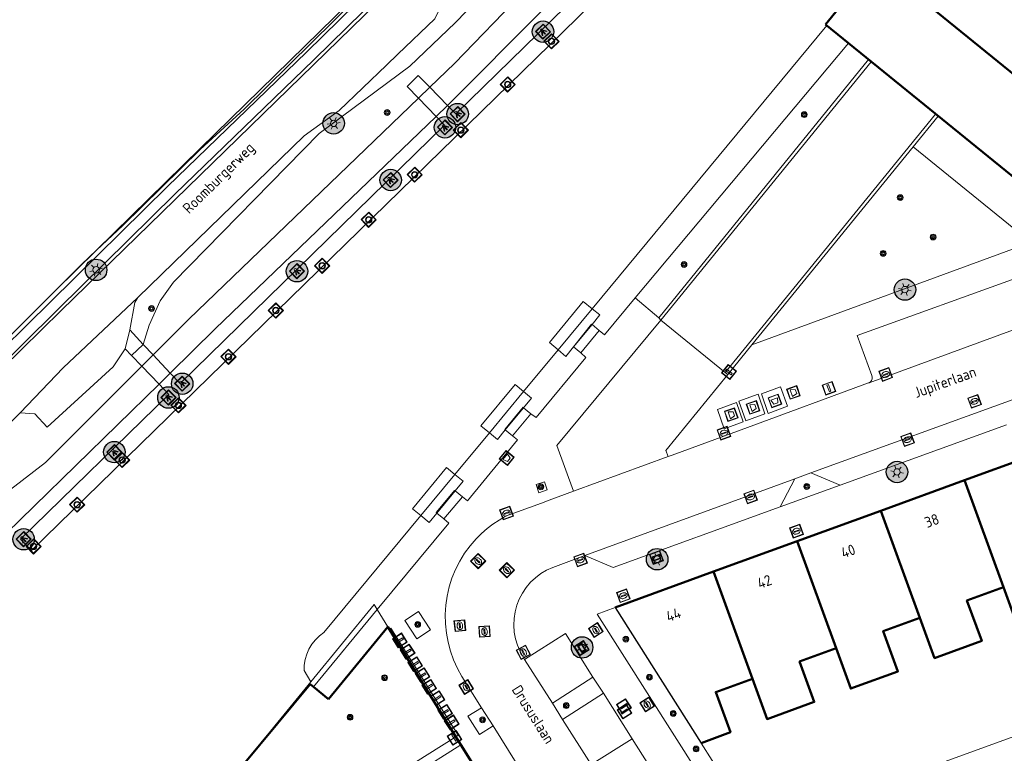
# Model space of a CAD drawing. Header units: metres. Extents: x 94279 to 96109, y 461866 to 463040.
# Tile 67 of 175: x 94889 to 94981, y 462546 to 462614. Entities that reach past the tile are written whole.
import ezdxf
from ezdxf.enums import TextEntityAlignment as Align

# ---------------------------------------------------------------- set-up
doc = ezdxf.new("R2010")
doc.units = ezdxf.units.M
doc.layers.get('0').update_dxf_attribs({"linetype": 'CONTINUOUS'})
for name, color, linetype, lineweight in [('B-WE-OV-LICHTMAST', 252, 'CONTINUOUS', 25), ('B_BEBOUWINGSGRENS_-1', 132, 'CONTINUOUS', 50), ('B_BEBOUWINGSGRENS_0', 132, 'CONTINUOUS', 50), ('B_TUSSENMUUR_0', 132, 'CONTINUOUS', 50), ('G_GRENS_ALGEMEEN_0', 251, 'CONTINUOUS', 13), ('K_KUNSTWERKGRENS_1', 251, 'CONTINUOUS', 13), ('K_STEIGER_1', 251, 'CONTINUOUS', 13), ('Q_AFSLUITPAAL_0', 251, 'CONTINUOUS', 13), ('Q_AFVAL_APART_PLAATS_0', 251, 'CONTINUOUS', 13), ('Q_AFVALBAK_0', 251, 'CONTINUOUS', 13), ('Q_BOOM_0', 251, 'CONTINUOUS', 13), ('Q_BRANDKRAAN_0', 251, 'CONTINUOUS', 13), ('Q_INSPECTIE_OF_RIOOLPUT_0', 251, 'CONTINUOUS', 13), ('Q_KOLK_0', 251, 'CONTINUOUS', 13), ('Q_LICHTMAST_0', 251, 'CONTINUOUS', 13), ('Q_LICHTPUNT_1', 251, 'CONTINUOUS', 13), ('Q_MEERRING_1', 251, 'CONTINUOUS', 13), ('Q_OPLAADPAAL_0', 251, 'CONTINUOUS', 13), ('Q_STRAATNAAMBORD_0', 251, 'CONTINUOUS', 13), ('Q_VERKEERSBORDPAAL_0', 251, 'CONTINUOUS', 13), ('Q_WATERLEIDINGPUT_0', 251, 'CONTINUOUS', 13), ('T_CULTUURGRENS_0', 251, 'CONTINUOUS', 13), ('T_HEK_0', 251, 'CONTINUOUS', 13), ('T_MUUR_30CM_0', 251, 'CONTINUOUS', 13), ('T_WALBESCHERMING_0', 251, 'CONTINUOUS', 13), ('V_WEGGRENS_0', 251, 'CONTINUOUS', 13), ('W_WALBESCHERMING_LIJN_0', 251, 'CONTINUOUS', 13), ('W_WATERGRENS_0', 251, 'CONTINUOUS', 13), ('Z_GBKN_HUISNUMMER_0', 251, 'CONTINUOUS', 13), ('Z_STRAATNAAM_0', 251, 'CONTINUOUS', 13)]:
    doc.layers.add(name, color=color, linetype=linetype, lineweight=lineweight)
doc.layers.add('Haag_0', color=251, linetype='CONTINUOUS')
doc.styles.get("Standard").update_dxf_attribs({"font": 'isocp.shx'})

# ---------------------------------------------------------------- blocks, each defined once
blk = doc.blocks.new('Q_LICHTMAST')
for points in [[(-0.26, 0.15), (-0.52, 0.3)], [(0, 0.3), (0, 0.6)], [(0.26, 0.15), (0.52, 0.3)], [(-0.26, -0.15), (-0.52, -0.3)], [(0, -0.3), (0, -0.6)], [(0.26, -0.15), (0.52, -0.3)]]:
    blk.add_lwpolyline(points)
blk.add_circle((0, 0), 0.3)
blk = doc.blocks.new('Q_VERKEERSBORDPAAL')
for points in [[(-0.5, 0.5), (0.5, 0.5), (0.5, -0.5), (-0.5, -0.5)], [(-0.08, 0.333), (0.071, 0.333), (0.071, -0.329), (-0.08, -0.329)]]:
    blk.add_lwpolyline(points, close=True)
blk.add_lwpolyline([(-0.442, 0.464), (0.438, 0.464, -0.414214), (0.459, 0.442), (0.459, -0.437, -0.414214), (0.438, -0.459), (-0.442, -0.459, -0.414214), (-0.463, -0.437), (-0.463, 0.442), (-0.463, 0.444), (-0.463, 0.446), (-0.463, 0.448), (-0.462, 0.45), (-0.461, 0.451), (-0.46, 0.453), (-0.459, 0.455), (-0.458, 0.456), (-0.457, 0.457), (-0.456, 0.459), (-0.454, 0.46), (-0.453, 0.461), (-0.451, 0.462), (-0.449, 0.462), (-0.447, 0.463), (-0.446, 0.463), (-0.444, 0.464), (-0.442, 0.464)], format="xyb")
blk = doc.blocks.new('Q_AFSLUITPAAL')
for points in [[(-0.5, 0.5), (0.5, 0.5), (0.5, -0.5), (-0.5, -0.5)], [(-0.08, 0.333), (0.071, 0.333), (0.071, -0.329), (-0.08, -0.329)]]:
    blk.add_lwpolyline(points, close=True)
blk.add_lwpolyline([(-0.442, 0.464), (0.438, 0.464, -0.414214), (0.459, 0.442), (0.459, -0.437, -0.414214), (0.438, -0.459), (-0.442, -0.459, -0.414214), (-0.463, -0.437), (-0.463, 0.442), (-0.463, 0.444), (-0.463, 0.446), (-0.463, 0.448), (-0.462, 0.45), (-0.461, 0.451), (-0.46, 0.453), (-0.459, 0.455), (-0.458, 0.456), (-0.457, 0.457), (-0.456, 0.459), (-0.454, 0.46), (-0.453, 0.461), (-0.451, 0.462), (-0.449, 0.462), (-0.447, 0.463), (-0.446, 0.463), (-0.444, 0.464), (-0.442, 0.464)], format="xyb")
blk = doc.blocks.new('Q_BRANDKRAAN')
blk.add_lwpolyline([(-0.5, 0.5), (0.5, 0.5), (0.5, -0.5), (-0.5, -0.5)], close=True)
for points in [[(-0.442, 0.464), (0.438, 0.464, -0.414214), (0.459, 0.442), (0.459, -0.437, -0.414214), (0.438, -0.459), (-0.442, -0.459, -0.414214), (-0.463, -0.437), (-0.463, 0.442), (-0.463, 0.444), (-0.463, 0.446), (-0.463, 0.448), (-0.462, 0.45), (-0.461, 0.451), (-0.46, 0.453), (-0.459, 0.455), (-0.458, 0.456), (-0.457, 0.457), (-0.456, 0.459), (-0.454, 0.46), (-0.453, 0.461), (-0.451, 0.462), (-0.449, 0.462), (-0.447, 0.463), (-0.446, 0.463), (-0.444, 0.464), (-0.442, 0.464)], [(-0.345, 0.105, 0.380426), (-0.276, -0.18)], [(-0.008, 0.266, 0.240218), (-0.345, 0.105)], [(-0.194, 0.045, 0.853344), (-0.194, -0.032)], [(0.331, 0.111, 0.240191), (-0.008, 0.266)], [(0.185, -0.032, 0.849746), (0.185, 0.045)], [(0.267, -0.176, 0.380426), (0.331, 0.111)], [(-0.276, -0.18, 0.148452), (0.012, -0.257)], [(0.012, -0.257, 0.131742), (0.267, -0.176)]]:
    blk.add_lwpolyline(points, format="xyb")
for points in [[(-0.194, 0.045), (0.185, 0.045)], [(0.185, -0.032), (-0.194, -0.032)]]:
    blk.add_lwpolyline(points)
blk = doc.blocks.new('Q_WATERLEIDINGPUT')
blk.add_lwpolyline([(-0.5, 0.5), (0.5, 0.5), (0.5, -0.5), (-0.5, -0.5)], close=True)
for points in [[(-0.442, 0.464), (0.438, 0.464, -0.414214), (0.459, 0.442), (0.459, -0.437, -0.414214), (0.438, -0.459), (-0.442, -0.459, -0.414214), (-0.463, -0.437), (-0.463, 0.442), (-0.463, 0.444), (-0.463, 0.446), (-0.463, 0.448), (-0.462, 0.45), (-0.461, 0.451), (-0.46, 0.453), (-0.459, 0.455), (-0.458, 0.456), (-0.457, 0.457), (-0.456, 0.459), (-0.454, 0.46), (-0.453, 0.461), (-0.451, 0.462), (-0.449, 0.462), (-0.447, 0.463), (-0.446, 0.463), (-0.444, 0.464), (-0.442, 0.464)], [(-0.345, 0.105, 0.380426), (-0.276, -0.18)], [(-0.008, 0.266, 0.240218), (-0.345, 0.105)], [(-0.194, 0.045, 0.853344), (-0.194, -0.032)], [(0.331, 0.111, 0.240191), (-0.008, 0.266)], [(0.185, -0.032, 0.849746), (0.185, 0.045)], [(0.267, -0.176, 0.380426), (0.331, 0.111)], [(-0.276, -0.18, 0.148452), (0.012, -0.257)], [(0.012, -0.257, 0.131742), (0.267, -0.176)]]:
    blk.add_lwpolyline(points, format="xyb")
for points in [[(-0.194, 0.045), (0.185, 0.045)], [(0.185, -0.032), (-0.194, -0.032)]]:
    blk.add_lwpolyline(points)
blk = doc.blocks.new('Q_KOLK')
blk.add_lwpolyline([(-0.5, 0.5), (0.5, 0.5), (0.5, -0.5), (-0.5, -0.5)], close=True)
for points in [[(-0.442, 0.464), (0.438, 0.464, -0.414214), (0.459, 0.442), (0.459, -0.437, -0.414214), (0.438, -0.459), (-0.442, -0.459, -0.414214), (-0.463, -0.437), (-0.463, 0.442, -0.414214), (-0.442, 0.464)], [(-0.345, 0.105, 0.380426), (-0.276, -0.18)], [(-0.008, 0.266, 0.240218), (-0.345, 0.105)], [(-0.194, 0.045, 0.853344), (-0.194, -0.032)], [(0.331, 0.111, 0.240191), (-0.008, 0.266)], [(0.185, -0.032, 0.849746), (0.185, 0.045)], [(0.267, -0.176, 0.380426), (0.331, 0.111)], [(-0.276, -0.18, 0.148452), (0.012, -0.257)], [(0.012, -0.257, 0.131742), (0.267, -0.176)]]:
    blk.add_lwpolyline(points, format="xyb")
for points in [[(-0.194, 0.045), (0.185, 0.045)], [(0.185, -0.032), (-0.194, -0.032)]]:
    blk.add_lwpolyline(points)
blk = doc.blocks.new('Q_INSPECTIE_OF_RIOOLPUT')
blk.add_lwpolyline([(-0.5, 0.5), (0.5, 0.5), (0.5, -0.5), (-0.5, -0.5)], close=True)
for points in [[(-0.442, 0.464), (0.438, 0.464, -0.414214), (0.459, 0.442), (0.459, -0.437, -0.414214), (0.438, -0.459), (-0.442, -0.459, -0.414214), (-0.463, -0.437), (-0.463, 0.442), (-0.463, 0.444), (-0.463, 0.446), (-0.463, 0.448), (-0.462, 0.45), (-0.461, 0.451), (-0.46, 0.453), (-0.459, 0.455), (-0.458, 0.456), (-0.457, 0.457), (-0.456, 0.459), (-0.454, 0.46), (-0.453, 0.461), (-0.451, 0.462), (-0.449, 0.462), (-0.447, 0.463), (-0.446, 0.463), (-0.444, 0.464), (-0.442, 0.464)], [(-0.345, 0.105, 0.380426), (-0.276, -0.18)], [(-0.008, 0.266, 0.240218), (-0.345, 0.105)], [(-0.194, 0.045, 0.853344), (-0.194, -0.032)], [(0.331, 0.111, 0.240191), (-0.008, 0.266)], [(0.185, -0.032, 0.849746), (0.185, 0.045)], [(0.267, -0.176, 0.380426), (0.331, 0.111)], [(-0.276, -0.18, 0.148452), (0.012, -0.257)], [(0.012, -0.257, 0.131742), (0.267, -0.176)]]:
    blk.add_lwpolyline(points, format="xyb")
for points in [[(-0.194, 0.045), (0.185, 0.045)], [(0.185, -0.032), (-0.194, -0.032)]]:
    blk.add_lwpolyline(points)
blk = doc.blocks.new('Q_LICHTPUNT')
for points in [[(-0.5, 0.5), (0.5, 0.5), (0.5, -0.5), (-0.5, -0.5)], [(-0.463, 0.464), (0.459, 0.464), (0.459, -0.459), (-0.463, -0.459)], [(-0.123, 0.08), (-0.077, 0.051), (-0.255, -0.233), (-0.301, -0.204)], [(-0.033, 0.032), (0.021, 0.032), (0.021, -0.303), (-0.033, -0.303)], [(0.075, 0.051), (0.121, 0.079), (0.293, -0.209), (0.247, -0.236)]]:
    blk.add_lwpolyline(points, close=True)
blk.add_circle((-0.002, 0.21), 0.103)
blk = doc.blocks.new('Q_MEERRING')
blk.add_lwpolyline([(-0.5, 0.5), (0.5, 0.5), (0.5, -0.5), (-0.5, -0.5)], close=True)
blk.add_lwpolyline([(-0.442, 0.464), (0.438, 0.464, -0.414214), (0.459, 0.442), (0.459, -0.437, -0.414214), (0.438, -0.459), (-0.442, -0.459, -0.414214), (-0.463, -0.437), (-0.463, 0.442), (-0.463, 0.444), (-0.463, 0.446), (-0.463, 0.448), (-0.462, 0.45), (-0.461, 0.451), (-0.46, 0.453), (-0.459, 0.455), (-0.458, 0.456), (-0.457, 0.457), (-0.456, 0.459), (-0.454, 0.46), (-0.453, 0.461), (-0.451, 0.462), (-0.449, 0.462), (-0.447, 0.463), (-0.446, 0.463), (-0.444, 0.464), (-0.442, 0.464)], format="xyb")
for radius in [0.3, 0.3, 0.25, 0.25]:
    blk.add_circle((0, 0), radius)
blk = doc.blocks.new('Q_STRAATNAAMBORD')
for points in [[(-0.5, 0.5), (0.5, 0.5), (0.5, -0.5), (-0.5, -0.5)], [(-0.369, 0.22), (0.358, 0.22), (0.358, -0.214), (-0.369, -0.214)]]:
    blk.add_lwpolyline(points, close=True)
for points in [[(-0.442, 0.464), (0.438, 0.464, -0.414214), (0.459, 0.442), (0.459, -0.437, -0.414214), (0.438, -0.459), (-0.442, -0.459, -0.414214), (-0.463, -0.437), (-0.463, 0.442), (-0.463, 0.444), (-0.463, 0.446), (-0.463, 0.448), (-0.462, 0.45), (-0.461, 0.451), (-0.46, 0.453), (-0.459, 0.455), (-0.458, 0.456), (-0.457, 0.457), (-0.456, 0.459), (-0.454, 0.46), (-0.453, 0.461), (-0.451, 0.462), (-0.449, 0.462), (-0.447, 0.463), (-0.446, 0.463), (-0.444, 0.464), (-0.442, 0.464)], [(-0.287, 0.16), (0.281, 0.16, -0.414214), (0.303, 0.139), (0.303, -0.134, -0.414214), (0.281, -0.156), (-0.287, -0.156, -0.414214), (-0.308, -0.134), (-0.308, 0.139), (-0.308, 0.14), (-0.308, 0.142), (-0.307, 0.144), (-0.307, 0.146), (-0.306, 0.148), (-0.305, 0.149), (-0.304, 0.151), (-0.303, 0.152), (-0.302, 0.154), (-0.3, 0.155), (-0.299, 0.156), (-0.297, 0.157), (-0.296, 0.158), (-0.294, 0.159), (-0.292, 0.159), (-0.29, 0.16), (-0.288, 0.16), (-0.287, 0.16)]]:
    blk.add_lwpolyline(points, format="xyb")
blk = doc.blocks.new('Q_OPLAADPAAL')
for points in [[(-0.5, 0.5), (0.5, 0.5), (0.5, -0.5), (-0.5, -0.5)], [(-0.08, 0.333), (0.071, 0.333), (0.071, -0.329), (-0.08, -0.329)]]:
    blk.add_lwpolyline(points, close=True)
blk.add_lwpolyline([(-0.442, 0.464), (0.438, 0.464, -0.414214), (0.459, 0.442), (0.459, -0.437, -0.414214), (0.438, -0.459), (-0.442, -0.459, -0.414214), (-0.463, -0.437), (-0.463, 0.442), (-0.463, 0.444), (-0.463, 0.446), (-0.463, 0.448), (-0.462, 0.45), (-0.461, 0.451), (-0.46, 0.453), (-0.459, 0.455), (-0.458, 0.456), (-0.457, 0.457), (-0.456, 0.459), (-0.454, 0.46), (-0.453, 0.461), (-0.451, 0.462), (-0.449, 0.462), (-0.447, 0.463), (-0.446, 0.463), (-0.444, 0.464), (-0.442, 0.464)], format="xyb")
blk = doc.blocks.new('Q_AFVALBAK')
for points in [[(-0.5, 0.5), (0.5, 0.5), (0.5, -0.5), (-0.5, -0.5)], [(-0.336, 0.197), (0.331, 0.197), (0.19, -0.251), (-0.196, -0.251)]]:
    blk.add_lwpolyline(points, close=True)
blk.add_lwpolyline([(-0.442, 0.464), (0.438, 0.464, -0.414214), (0.459, 0.442), (0.459, -0.437, -0.414214), (0.438, -0.459), (-0.442, -0.459, -0.414214), (-0.463, -0.437), (-0.463, 0.442), (-0.463, 0.444), (-0.463, 0.446), (-0.463, 0.448), (-0.462, 0.45), (-0.461, 0.451), (-0.46, 0.453), (-0.459, 0.455), (-0.458, 0.456), (-0.457, 0.457), (-0.456, 0.459), (-0.454, 0.46), (-0.453, 0.461), (-0.451, 0.462), (-0.449, 0.462), (-0.447, 0.463), (-0.446, 0.463), (-0.444, 0.464), (-0.442, 0.464)], format="xyb")
blk = doc.blocks.new('Q_AFVAL_APART_PLAATS')
for points in [[(-0.5, 0.5), (0.5, 0.5), (0.5, -0.5), (-0.5, -0.5)], [(-0.336, 0.197), (0.331, 0.197), (0.19, -0.251), (-0.196, -0.251)]]:
    blk.add_lwpolyline(points, close=True)
blk.add_lwpolyline([(-0.442, 0.464), (0.438, 0.464, -0.414214), (0.459, 0.442), (0.459, -0.437, -0.414214), (0.438, -0.459), (-0.442, -0.459, -0.414214), (-0.463, -0.437), (-0.463, 0.442, -0.414214), (-0.442, 0.464)], format="xyb")
blk = doc.blocks.new('Q_BOOM')
for radius in [0.27, 0.18, 0.09]:
    blk.add_circle((0, 0), radius)
blk = doc.blocks.new('LM')
at = {"linetype": 'ByBlock'}
h = blk.add_hatch(color=256, dxfattribs=at)
h.dxf.hatch_style = 1
edge = h.paths.add_edge_path()
edge.add_arc((0, 0), 1, 0, 360)
blk.add_circle((0, 0), 1, dxfattribs=at)

msp = doc.modelspace()

# ---------------------------------------------------------------- linework, layer by layer
at = {"layer": 'B_BEBOUWINGSGRENS_-1'}
for p, q in [((94979.739, 462632.644), (94964.463, 462613.896)), ((94964.463, 462613.896), (94986.964, 462595.598)), ((94923.707, 462557.769), (94918.169, 462551.028)), ((94930.03, 462547.529), (94923.707, 462557.769)), ((94918.169, 462551.028), (94916.777, 462552.183)), ((94930.515, 462546.757), (94930.03, 462547.529)), ((94949.207, 462516.998), (94930.515, 462546.757))]:
    msp.add_line(p, q, dxfattribs=at)
msp.add_lwpolyline([(94916.777, 462552.183), (94916.471, 462552.437), (94907.192, 462541.254)], dxfattribs=at)
at = {"layer": 'B_BEBOUWINGSGRENS_0'}
for p, q in [((94985.213, 462574.269), (94977.415, 462571.429)), ((94977.415, 462571.429), (94969.617, 462568.589)), ((94969.617, 462568.589), (94961.822, 462565.749)), ((94961.822, 462565.749), (94954.025, 462562.91)), ((94954.025, 462562.91), (94944.878, 462559.578))]:
    msp.add_line(p, q, dxfattribs=at)
for points in [[(94969.199, 462619.671), (94986.755, 462605.372), (94991.768, 462611.526), (94994.012, 462614.281), (94996.848, 462611.968), (95002.937, 462619.43), (95000.106, 462621.746), (95001.383, 462623.311)], [(94981.049, 462561.45), (94982.418, 462557.69), (94982.671, 462557.782), (94986.812, 462559.29), (94985.442, 462563.05), (94988.847, 462564.29)], [(94973.251, 462558.61), (94974.62, 462554.85), (94974.873, 462554.942), (94979.013, 462556.45), (94977.644, 462560.21), (94981.049, 462561.45)], [(94965.457, 462555.771), (94966.826, 462552.011), (94967.075, 462552.101), (94971.215, 462553.61), (94969.846, 462557.37), (94973.251, 462558.61)], [(94957.659, 462552.931), (94959.028, 462549.171), (94959.276, 462549.261), (94963.417, 462550.77), (94962.048, 462554.529), (94965.457, 462555.771)], [(94952.897, 462546.938), (94955.615, 462547.941), (94954.25, 462551.689), (94957.659, 462552.931)]]:
    msp.add_lwpolyline(points, dxfattribs=at)
at = {"layer": 'B_TUSSENMUUR_0'}
for p, q in [((94981.049, 462561.45), (94977.415, 462571.429)), ((94973.251, 462558.61), (94969.617, 462568.589)), ((94965.457, 462555.771), (94961.822, 462565.749)), ((94957.659, 462552.931), (94954.025, 462562.91))]:
    msp.add_line(p, q, dxfattribs=at)
at = {"layer": 'G_GRENS_ALGEMEEN_0'}
for p, q in [((94968.48, 462610.626), (94948.935, 462586.573)), ((94972.629, 462602.498), (94974.955, 462605.356)), ((94957.608, 462584.044), (94972.629, 462602.498)), ((94983.587, 462593.587), (94972.629, 462602.498)), ((94899.256, 462583.661), (94899.676, 462585.449)), ((94899.676, 462585.449), (94900.907, 462584.082)), ((94899.847, 462583.05), (94899.256, 462583.661))]:
    msp.add_line(p, q, dxfattribs=at)
for points in [[(94979.663, 462678.222), (94976.037, 462674.043), (94965.175, 462661.964), (94961.872, 462658.405), (94957.417, 462653.597), (94948.234, 462643.996), (94935.81, 462631.128), (94925.275, 462620.328), (94916.116, 462611.315), (94903.183, 462598.804), (94892.315, 462588.08), (94885.562, 462581.434), (94879.287, 462575.171), (94875.628, 462571.772), (94875.331, 462571.756)], [(94900.421, 462588.445), (94900.154, 462587.991), (94899.676, 462585.449)], [(94899.256, 462583.661), (94898.139, 462581.985), (94891.978, 462576.378), (94890.819, 462577.604), (94889.471, 462577.701)], [(94916.546, 462552.646), (94922.436, 462559.837), (94922.725, 462559.374)]]:
    msp.add_lwpolyline(points, dxfattribs=at)
at = {"layer": 'Haag_0'}
msp.add_line((94944.878, 462559.578), (94952.897, 462546.938), dxfattribs=at)
at = {"layer": 'K_KUNSTWERKGRENS_1'}
msp.add_line((94900.907, 462584.082), (94899.847, 462583.05), dxfattribs=at)
at = {"layer": 'K_STEIGER_1'}
for p, q in [((94929.261, 462606.358), (94927.611, 462608.044)), ((94926.556, 462607.028), (94928.203, 462605.331)), ((94940.997, 462583.854), (94942.723, 462585.929)), ((94901.836, 462583.101), (94900.907, 462584.082)), ((94899.847, 462583.05), (94900.792, 462582.058)), ((94903.448, 462581.397), (94901.836, 462583.101)), ((94900.792, 462582.058), (94902.402, 462580.368)), ((94934.642, 462576.11), (94936.35, 462578.188)), ((94936.35, 462578.188), (94936.35, 462578.188)), ((94928.262, 462568.371), (94929.978, 462570.44))]:
    msp.add_line(p, q, dxfattribs=at)
for points in [[(94902.402, 462580.368), (94903.305, 462579.42), (94889.506, 462565.929), (94890.527, 462564.881), (94947.697, 462620.743), (94946.661, 462621.807), (94930.046, 462605.557), (94929.261, 462606.358)], [(94927.611, 462608.044), (94926.535, 462609.143), (94925.493, 462608.123), (94926.556, 462607.028)], [(94928.203, 462605.331), (94928.987, 462604.523), (94904.364, 462580.429), (94903.448, 462581.397)], [(94942.736, 462587.414), (94941.913, 462588.093), (94938.75, 462584.246), (94939.557, 462583.575)], [(94942.723, 462585.929), (94942.743, 462585.953), (94943.449, 462586.826), (94942.736, 462587.414)], [(94939.557, 462583.575), (94940.288, 462582.967), (94940.997, 462583.854)], [(94936.347, 462579.698), (94935.55, 462580.356), (94932.382, 462576.508), (94933.167, 462575.857)], [(94936.35, 462578.188), (94937.087, 462579.088), (94936.347, 462579.698)], [(94933.167, 462575.857), (94933.914, 462575.237), (94934.642, 462576.11), (94934.642, 462576.11)], [(94929.951, 462571.972), (94929.178, 462572.609), (94926.01, 462568.759), (94926.773, 462568.133)], [(94929.978, 462570.44), (94930.708, 462571.347), (94929.951, 462571.972)], [(94926.773, 462568.133), (94927.541, 462567.502), (94928.262, 462568.371), (94928.262, 462568.371)]]:
    msp.add_lwpolyline(points, dxfattribs=at)
at = {"layer": 'T_CULTUURGRENS_0'}
for p, q in [((94946.741, 462588.426), (94966.604, 462612.153)), ((94927.611, 462608.044), (94926.556, 462607.028)), ((94901.836, 462583.101), (94900.792, 462582.058)), ((94944.878, 462559.578), (94943.203, 462558.947)), ((94943.203, 462558.947), (94958.123, 462535.497))]:
    msp.add_line(p, q, dxfattribs=at)
for points in [[(94875.591, 462569.984), (94876.043, 462570.793), (94879.981, 462574.451), (94886.266, 462580.724), (94893.017, 462587.368), (94903.882, 462598.089), (94916.814, 462610.599), (94925.984, 462619.622), (94936.528, 462630.432), (94948.955, 462643.303), (94958.145, 462652.912), (94962.605, 462657.725), (94965.913, 462661.29), (94976.787, 462673.381), (94980.418, 462677.567), (94985.511, 462683.437), (94997.378, 462697.423), (95011.482, 462713.95)], [(95006.358, 462695.091), (94995.133, 462681.284), (94981.013, 462664.873), (94967.181, 462649.783), (94942.649, 462623.46), (94929.928, 462610.275), (94927.611, 462608.044)], [(94983.111, 462670.962), (94967.213, 462653.089), (94952.211, 462636.988), (94929.981, 462614.042), (94925.743, 462610.012), (94917.3, 462603.73), (94903.728, 462589.878), (94902.489, 462588.136), (94901.489, 462585.868), (94900.907, 462584.082)], [(94926.556, 462607.028), (94905.166, 462586.428), (94901.836, 462583.101)], [(94900.792, 462582.058), (94891.817, 462573.092), (94883.796, 462566.894), (94881.747, 462565.96), (94880.364, 462566.349)], [(94937.51, 462571.014), (94937.776, 462570.253), (94938.551, 462570.53), (94938.285, 462571.292), (94937.51, 462571.014)]]:
    msp.add_lwpolyline(points, dxfattribs=at)
at = {"layer": 'T_HEK_0'}
msp.add_line((94975.613, 462545.227), (94982.361, 462547.679), dxfattribs=at)
at = {"layer": 'T_MUUR_30CM_0'}
for p, q in [((94925.302, 462558.37), (94926.558, 462559.191)), ((94926.558, 462559.191), (94927.676, 462557.479)), ((94925.302, 462558.37), (94926.42, 462556.659)), ((94926.42, 462556.659), (94927.676, 462557.479)), ((94931.171, 462549.432), (94932.441, 462550.23)), ((94932.441, 462550.23), (94933.505, 462548.537)), ((94931.171, 462549.432), (94932.235, 462547.739)), ((94932.235, 462547.739), (94933.505, 462548.537)), ((94930.518, 462546.759), (94930.03, 462547.529)), ((94930.515, 462546.757), (94930.518, 462546.759))]:
    msp.add_line(p, q, dxfattribs=at)
for points in [[(94930.03, 462547.529), (94924.936, 462544.312), (94936.324, 462526.162), (94944.858, 462512.673), (94949.93, 462515.843)], [(94958.237, 462538.914), (94958.014, 462538.842), (94952.897, 462546.938)], [(94949.432, 462516.636), (94945.12, 462513.901), (94937.117, 462526.606), (94926.183, 462544.037), (94930.515, 462546.757)]]:
    msp.add_lwpolyline(points, dxfattribs=at)
at = {"layer": 'T_WALBESCHERMING_0'}
for p, q in [((94942.736, 462587.414), (94964.58, 462613.8)), ((94928.203, 462605.331), (94929.261, 462606.358)), ((94939.557, 462583.575), (94942.736, 462587.414)), ((94936.347, 462579.698), (94939.557, 462583.575)), ((94902.402, 462580.368), (94903.448, 462581.397)), ((94933.167, 462575.857), (94936.347, 462579.698)), ((94929.951, 462571.972), (94933.167, 462575.857)), ((94926.773, 462568.133), (94929.951, 462571.972))]:
    msp.add_line(p, q, dxfattribs=at)
for points in [[(94929.261, 462606.358), (94947.14, 462624.336), (94961.627, 462639.877), (94968.275, 462647.306), (94979.429, 462659.621), (95002.769, 462686.202), (95006.341, 462690.328), (95009.45, 462693.787), (95018.72, 462704.299), (95019.495, 462705.526)], [(94903.448, 462581.397), (94907.639, 462585.52), (94928.203, 462605.331)], [(94882.026, 462561.18), (94882.987, 462561.434), (94902.402, 462580.368)], [(94916.546, 462552.646), (94915.909, 462553.688), (94915.924, 462554.208), (94916.005, 462554.722), (94916.152, 462555.221), (94916.361, 462555.697), (94916.63, 462556.143), (94916.953, 462556.55), (94917.326, 462556.913), (94917.742, 462557.225), (94926.773, 462568.133)]]:
    msp.add_lwpolyline(points, dxfattribs=at)
at = {"layer": 'V_WEGGRENS_0'}
for p, q in [((94966.604, 462612.153), (94964.58, 462613.8)), ((94968.48, 462610.626), (94966.604, 462612.153)), ((94949.132, 462586.354), (94968.723, 462610.428)), ((94968.723, 462610.428), (94968.48, 462610.626)), ((94974.724, 462605.544), (94968.723, 462610.428)), ((94974.724, 462605.544), (94955.132, 462581.473)), ((94974.955, 462605.356), (94974.724, 462605.544)), ((94986.964, 462595.598), (94974.955, 462605.356)), ((94957.608, 462584.044), (94983.587, 462593.587)), ((94946.741, 462588.426), (94948.935, 462586.573)), ((94948.935, 462586.573), (94949.132, 462586.354)), ((94955.132, 462581.473), (94949.132, 462586.354)), ((94968.524, 462580.513), (94984.868, 462586.521)), ((94942.723, 462585.929), (94943.399, 462585.365)), ((94941.687, 462583.296), (94943.399, 462585.365)), ((94941.687, 462583.296), (94940.997, 462583.854)), ((94955.357, 462581.279), (94957.608, 462584.044)), ((94955.132, 462581.473), (94955.357, 462581.279)), ((94968.457, 462580.489), (94968.524, 462580.513)), ((94982.618, 462579.206), (94963.11, 462572.107)), ((94936.35, 462578.188), (94937.036, 462577.625)), ((94935.309, 462575.573), (94937.036, 462577.625)), ((94981.331, 462576.597), (94965.819, 462570.959)), ((94935.309, 462575.573), (94934.642, 462576.11)), ((94941.008, 462570.395), (94949.799, 462573.628)), ((94963.11, 462572.107), (94961.596, 462571.545)), ((94965.819, 462570.959), (94963.11, 462572.107)), ((94961.596, 462571.545), (94942.063, 462564.418)), ((94961.596, 462571.545), (94960.257, 462568.95)), ((94960.257, 462568.95), (94965.819, 462570.959)), ((94928.923, 462567.827), (94930.647, 462569.884)), ((94929.978, 462570.44), (94930.647, 462569.884)), ((94928.923, 462567.827), (94928.262, 462568.371)), ((94922.725, 462559.374), (94929.383, 462567.429)), ((94929.383, 462567.429), (94928.923, 462567.827)), ((94916.777, 462552.183), (94922.725, 462559.374)), ((94923.707, 462557.769), (94922.725, 462559.374)), ((94936.44, 462554.73), (94940.251, 462557.152)), ((94942.813, 462553.062), (94940.251, 462557.152)), ((94939.03, 462550.645), (94936.44, 462554.73)), ((94942.813, 462553.062), (94939.03, 462550.645)), ((94943.801, 462551.569), (94942.813, 462553.062)), ((94939.981, 462549.116), (94943.801, 462551.569)), ((94946.473, 462547.341), (94943.801, 462551.569)), ((94939.03, 462550.645), (94939.981, 462549.116)), ((94942.653, 462544.928), (94939.981, 462549.116)), ((94933.505, 462548.537), (94952.426, 462518.428)), ((94942.653, 462544.928), (94946.473, 462547.341)), ((94951.405, 462539.535), (94946.473, 462547.341))]:
    msp.add_line(p, q, dxfattribs=at)
for points in [[(94875.888, 462569.791), (94876.863, 462570.604), (94882.247, 462576.419), (94893.276, 462587.246), (94929.74, 462622.78), (94953.2, 462646.31), (94969.32, 462663.97), (94983.12, 462679.39), (94989.786, 462687.221), (95003.442, 462703.251), (95008.34, 462709.279), (95012.02, 462713.726)], [(94962.853, 462650.854), (94949.152, 462636.326), (94928.62, 462615.51), (94928.068, 462614.434), (94924.635, 462611.125), (94923.582, 462610.11), (94919.178, 462605.867), (94915.927, 462603.508), (94900.421, 462588.445)], [(94968.524, 462580.513), (94968.648, 462580.605), (94968.743, 462580.728), (94968.801, 462580.871), (94968.817, 462581.025), (94968.791, 462581.178), (94967.419, 462584.9), (94982.921, 462590.516), (94984.29, 462586.752), (94984.371, 462586.645), (94984.477, 462586.563), (94984.602, 462586.513), (94984.736, 462586.499), (94984.868, 462586.521)], [(94900.421, 462588.445), (94893.462, 462581.888), (94889.471, 462577.701)], [(94943.399, 462585.365), (94943.888, 462584.975), (94946.741, 462588.426)], [(94949.132, 462586.354), (94939.438, 462574.665), (94941.008, 462570.395)], [(94940.997, 462583.854), (94942.671, 462585.973), (94942.723, 462585.929)], [(94937.036, 462577.625), (94937.512, 462577.262), (94942.144, 462582.866), (94941.687, 462583.296)], [(94955.357, 462581.279), (94949.585, 462574.211), (94949.799, 462573.628)], [(94949.799, 462573.628), (94950.179, 462573.768), (94957.204, 462576.351), (94968.457, 462580.489)], [(94960.919, 462578.316), (94960.289, 462580.134), (94958.5, 462579.475)], [(94958.822, 462577.627), (94958.192, 462579.445), (94956.403, 462578.786)], [(94958.5, 462579.475), (94959.13, 462577.656), (94960.919, 462578.316)], [(94934.642, 462576.11), (94934.59, 462576.152), (94936.311, 462578.22), (94936.35, 462578.188)], [(94956.814, 462576.865), (94956.183, 462578.683), (94954.394, 462578.023)], [(94956.403, 462578.786), (94957.034, 462576.967), (94958.822, 462577.627)], [(94889.471, 462577.701), (94887.006, 462575.25), (94880.166, 462566.501)], [(94954.394, 462578.023), (94955.025, 462576.205), (94956.814, 462576.865)], [(94930.647, 462569.884), (94931.111, 462569.519), (94935.791, 462575.18), (94935.309, 462575.573)], [(94928.262, 462568.371), (94928.218, 462568.408), (94929.927, 462570.483), (94929.978, 462570.44)], [(94931.931, 462565.969), (94932.422, 462566.458), (94932.944, 462566.914), (94933.495, 462567.335), (94934.071, 462567.719), (94934.672, 462568.065), (94938.006, 462569.291), (94938.734, 462569.559), (94941.008, 462570.395)], [(94960.257, 462568.95), (94944.697, 462563.299), (94942.063, 462564.418)], [(94931.931, 462565.969), (94931.364, 462565.314), (94930.852, 462564.616), (94930.399, 462563.878), (94930.007, 462563.106), (94929.68, 462562.305), (94929.419, 462561.479), (94929.226, 462560.635), (94929.102, 462559.778), (94929.049, 462558.914), (94929.066, 462558.048), (94929.154, 462557.187), (94929.311, 462556.335), (94929.537, 462555.5), (94929.831, 462554.685), (94930.19, 462553.897), (94930.612, 462553.141), (94932.441, 462550.23)], [(94942.063, 462564.418), (94939.063, 462563.303), (94938.493, 462563.043), (94937.955, 462562.722), (94937.456, 462562.345), (94937.001, 462561.914), (94936.596, 462561.436)], [(94936.596, 462561.436), (94936.244, 462560.914), (94935.952, 462560.356), (94935.723, 462559.769), (94935.561, 462559.16), (94935.467, 462558.538), (94935.442, 462557.908), (94935.486, 462557.28), (94935.6, 462556.66), (94935.782, 462556.057), (94936.029, 462555.478), (94936.44, 462554.73)], [(94930.03, 462547.529), (94930.261, 462547.68), (94923.988, 462557.638), (94923.855, 462557.572), (94923.707, 462557.769)], [(94949.207, 462516.998), (94941.125, 462529.994), (94930.518, 462546.759)]]:
    msp.add_lwpolyline(points, dxfattribs=at)
at = {"layer": 'W_WALBESCHERMING_LIJN_0'}
for points in [[(94896.58, 462592.862), (94899.026, 462595.17), (94906.216, 462602.233), (94910.323, 462606.012), (94922.896, 462618.421), (94930.569, 462626.202), (94934.405, 462630.17)], [(94892.754, 462589.1), (94895.181, 462591.541), (94896.58, 462592.862)], [(94875.331, 462571.756), (94878.654, 462575.009), (94883.569, 462579.926), (94892.754, 462589.1)]]:
    msp.add_lwpolyline(points, dxfattribs=at)
at = {"layer": 'W_WATERGRENS_0'}
for p, q in [((94964.463, 462613.896), (94969.199, 462619.671)), ((94964.58, 462613.8), (94964.463, 462613.896)), ((94892.754, 462589.1), (94896.58, 462592.862)), ((94907.552, 462541.693), (94916.546, 462552.646))]:
    msp.add_line(p, q, dxfattribs=at)
msp.add_lwpolyline([(94896.58, 462592.862), (94906.257, 462602.375), (94921.524, 462617.347), (94934.405, 462630.17)], dxfattribs=at)

# ---------------------------------------------------------------- block references
at = {"layer": 'B-WE-OV-LICHTMAST'}
for p in [(94938.163, 462613.227), (94930.208, 462605.547), (94918.658, 462604.68), (94929.023, 462604.307), (94923.971, 462599.401), (94896.539, 462591.03), (94915.24, 462590.903), (94971.865, 462589.191), (94904.555, 462580.419), (94903.272, 462579.136), (94898.231, 462574.047), (94971.129, 462572.199), (94889.782, 462565.927), (94948.789, 462564.068), (94941.801, 462555.841)]:
    msp.add_blockref('LM', p, dxfattribs=at)
at = {"layer": 'Q_AFSLUITPAAL_0', "rotation": 122.2087034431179}
for p in [(94924.83, 462556.504), (94925.55, 462555.455), (94926.243, 462554.287), (94926.929, 462553.254), (94927.547, 462552.179), (94928.325, 462551.121), (94929.044, 462549.838), (94929.652, 462548.862)]:
    msp.add_blockref('Q_AFSLUITPAAL', p, dxfattribs=at)
at = {"layer": 'Q_AFVAL_APART_PLAATS_0'}
for p, rotation in [((94961.481, 462579.608), 109.1129737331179), ((94959.755, 462578.814), 20.25008613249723), ((94955.686, 462577.545), 109.1411059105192), ((94957.719, 462578.211), 109.1129737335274)]:
    msp.add_blockref('Q_AFVAL_APART_PLAATS', p, dxfattribs=dict(at, rotation=rotation))
at = {"layer": 'Q_AFVALBAK_0', "rotation": 50.41915233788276}
msp.add_blockref('Q_AFVALBAK', (94934.781, 462573.498), dxfattribs=at)
at = {"layer": 'Q_BOOM_0'}
for p, rotation in [((94923.644, 462605.692), 43.92161024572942), ((94962.489, 462605.495), 50.06569693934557), ((94971.426, 462597.763), 50.8554489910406), ((94974.489, 462594.09), 20.17005854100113), ((94969.835, 462592.567), 20.17005854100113), ((94951.293, 462591.53), 50.90336121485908), ((94901.698, 462587.433), 66.20649694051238), ((94937.965, 462570.815), 19.733401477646), ((94962.723, 462570.848), 19.85977071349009), ((94926.485, 462557.993), 123.1460382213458), ((94945.877, 462556.621), 122.391636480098), ((94923.408, 462553.026), 121.6945200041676), ((94948.069, 462553.068), 122.391636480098), ((94940.328, 462550.42), 32.57495341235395), ((94920.187, 462549.332), 140.3161016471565), ((94950.291, 462549.695), 122.391636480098), ((94932.531, 462549.103), 122.1481363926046), ((94952.415, 462546.384), 122.294545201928)]:
    msp.add_blockref('Q_BOOM', p, dxfattribs=dict(at, rotation=rotation))
at = {"layer": 'Q_BRANDKRAAN_0'}
for p, rotation in [((94961.768, 462566.678), 20.01850888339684), ((94947.856, 462550.53), 122.4664491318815)]:
    msp.add_blockref('Q_BRANDKRAAN', p, dxfattribs=dict(at, rotation=rotation))
at = {"layer": 'Q_INSPECTIE_OF_RIOOLPUT_0'}
for p, rotation in [((94978.356, 462578.776), 19.9965471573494), ((94932.118, 462563.889), 135.8221921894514), ((94934.791, 462563.046), 135.8221921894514), ((94930.415, 462557.873), 95.83575042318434), ((94932.715, 462557.333), 94.00780454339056)]:
    msp.add_blockref('Q_INSPECTIE_OF_RIOOLPUT', p, dxfattribs=dict(at, rotation=rotation))
at = {"layer": 'Q_KOLK_0'}
for p, rotation in [((94970.074, 462581.282), 20.18325974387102), ((94955.011, 462575.813), 20.18781051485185), ((94972.114, 462575.206), 19.9965471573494), ((94957.501, 462569.868), 20.04549429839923), ((94934.759, 462568.366), 20.18981029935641), ((94941.66, 462563.994), 20.3884222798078), ((94936.327, 462555.389), 118.7872648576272), ((94931.008, 462552.159), 122.1414103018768)]:
    msp.add_blockref('Q_KOLK', p, dxfattribs=dict(at, rotation=rotation))
at = {"layer": 'Q_LICHTMAST_0'}
for p, rotation in [((94918.658, 462604.68), 36.65102966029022), ((94896.539, 462591.03), 44.61778607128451), ((94971.865, 462589.191), 20.17005854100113), ((94971.129, 462572.199), 19.97420892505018), ((94948.789, 462564.068), 19.9597463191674), ((94941.801, 462555.841), 122.0632704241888)]:
    msp.add_blockref('Q_LICHTMAST', p, dxfattribs=dict(at, rotation=rotation))
at = {"layer": 'Q_LICHTPUNT_1'}
for p, rotation in [((94938.163, 462613.227), 44.36369694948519), ((94930.208, 462605.547), 44.36369694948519), ((94929.023, 462604.307), 44.37787063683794), ((94923.971, 462599.401), 44.37787063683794), ((94915.24, 462590.903), 44.37787063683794), ((94904.555, 462580.419), 44.37787063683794), ((94903.272, 462579.136), 44.3533766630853), ((94898.231, 462574.047), 44.3533766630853), ((94889.782, 462565.927), 44.3533766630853)]:
    msp.add_blockref('Q_LICHTPUNT', p, dxfattribs=dict(at, rotation=rotation))
at = {"layer": 'Q_MEERRING_1', "rotation": 44.33700602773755}
for p in [(94938.951, 462612.327), (94934.872, 462608.309), (94930.503, 462604.055), (94926.203, 462599.896), (94921.926, 462595.7), (94917.588, 462591.409), (94913.272, 462587.242), (94908.861, 462582.933), (94904.202, 462578.402), (94898.959, 462573.311), (94894.768, 462569.144), (94890.715, 462565.258)]:
    msp.add_blockref('Q_MEERRING', p, dxfattribs=at)
at = {"layer": 'Q_OPLAADPAAL_0', "rotation": 122.2919568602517}
msp.add_blockref('Q_OPLAADPAAL', (94945.746, 462549.883), dxfattribs=at)
at = {"layer": 'Q_STRAATNAAMBORD_0'}
for p, rotation in [((94948.731, 462564.22), 19.9597463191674), ((94941.761, 462555.789), 122.0632704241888)]:
    msp.add_blockref('Q_STRAATNAAMBORD', p, dxfattribs=dict(at, rotation=rotation))
at = {"layer": 'Q_VERKEERSBORDPAAL_0'}
for p, rotation in [((94955.477, 462581.51), 50.85079644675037), ((94964.791, 462579.999), 20.18969460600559), ((94945.694, 462550.381), 122.2919568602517), ((94929.916, 462547.428), 32.27352836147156)]:
    msp.add_blockref('Q_VERKEERSBORDPAAL', p, dxfattribs=dict(at, rotation=rotation))
at = {"layer": 'Q_WATERLEIDINGPUT_0'}
for p, rotation in [((94945.638, 462560.661), 20.0152880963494), ((94943.085, 462557.47), 122.4664491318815)]:
    msp.add_blockref('Q_WATERLEIDINGPUT', p, dxfattribs=dict(at, rotation=rotation))

# ---------------------------------------------------------------- texts
at = {"layer": 'Z_GBKN_HUISNUMMER_0'}
for s, p in [('38', (94974.372, 462567.66)), ('40', (94966.575, 462564.82)), ('42', (94958.779, 462561.98)), ('44', (94950.307, 462558.895))]:
    msp.add_text(s, height=1, rotation=20, dxfattribs=at).set_placement(p, align=Align.MIDDLE)
at = {"layer": 'Z_STRAATNAAM_0', "linetype": 'Continuous'}
for s, rotation, p in [('Roomburgerweg', 44.5948, (94908.041, 462599.495)), ('Jupiterlaan', 19.88517, (94975.638, 462580.431)), ('Drususlaan', 302.29095, (94937.257, 462549.607))]:
    msp.add_text(s, height=1, rotation=rotation, dxfattribs=at).set_placement(p, align=Align.MIDDLE)

doc.saveas('drawing.dxf')
